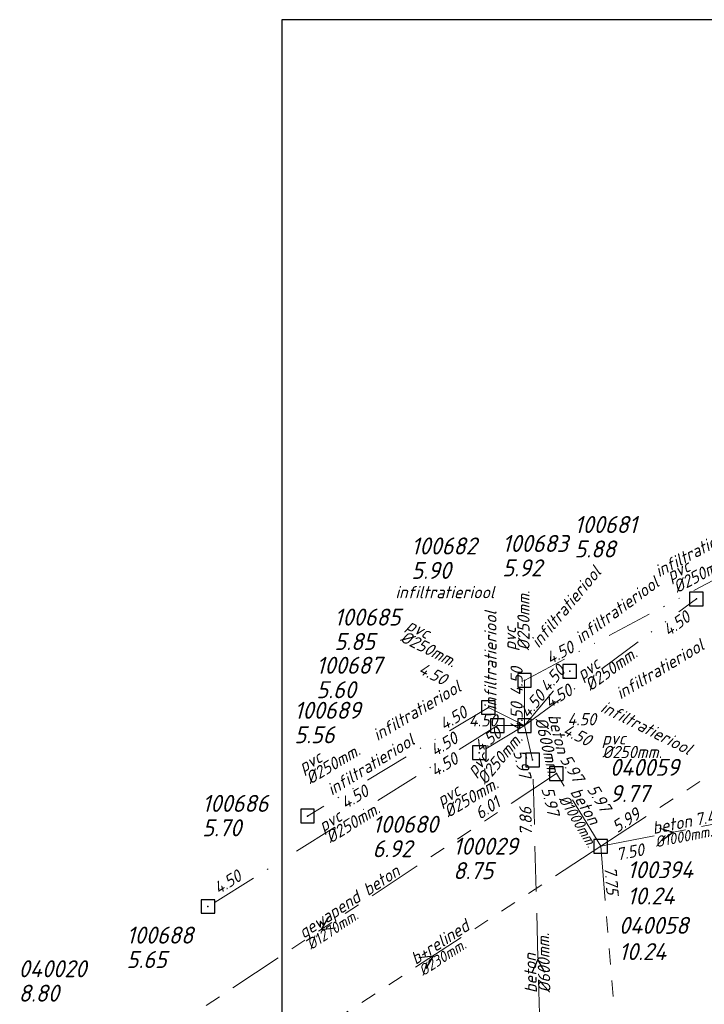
# Model space of a CAD drawing. Header units: metres. Extents: x 152202 to 157341, y 461610 to 468701.
# Tile 19 of 238: x 152784 to 152860, y 462514 to 462623. Entities that reach past the tile are written whole.
import ezdxf

# ---------------------------------------------------------------- set-up
doc = ezdxf.new("R2010")
doc.units = ezdxf.units.M
doc.header["$PDMODE"] = 64
doc.header["$PDSIZE"] = 1.5
for name, pattern in [('RI-GWA', [18.45, 6, -1.8, 1.75, -1.8, 1.75, -1.8, 1.75, -1.8]), ('RI-HWA', [7.4, 5, -2.4]), ('RI-ITR', [10.4, 5, -1.8, 0, -1.8, 0, -1.8])]:
    doc.linetypes.add(name, pattern=pattern)
doc.layers.get('0').update_dxf_attribs({"linetype": 'CONTINUOUS'})
doc.layers.get('DEFPOINTS').update_dxf_attribs({"linetype": 'CONTINUOUS'})
for name, color, linetype, lineweight in [('B-OI-RI-GWA-MATERIAAL-T18', 10, 'CONTINUOUS', 18), ('B-OI-RI-GWA-PUTDEKSELHOOGTE-T25', 10, 'CONTINUOUS', 25), ('B-OI-RI-GWA_BOB-T18', 10, 'CONTINUOUS', 18), ('B-OI-RI-GWA_DIAMETER-T18', 10, 'CONTINUOUS', 18), ('B-OI-RI-GWA_PUTNUMMER-T18', 10, 'CONTINUOUS', 18), ('B-OI-RI-GWA_RIOOLPUT-S', 10, 'CONTINUOUS', 25), ('B-OI-RI-GWA_TRANSPORTLEIDING-G', 10, 'RI-GWA', 18), ('B-OI-RI-HWA-BOB-T18', 150, 'CONTINUOUS', 18), ('B-OI-RI-HWA-MATERIAAL-T18', 150, 'CONTINUOUS', 18), ('B-OI-RI-HWA-PUTDEKSELHOOGTE-T25', 150, 'CONTINUOUS', 25), ('B-OI-RI-HWA-PUTNUMMER-T25', 150, 'CONTINUOUS', 25), ('B-OI-RI-HWA_DIAMETER-T18', 150, 'CONTINUOUS', 18), ('B-OI-RI-HWA_RIOOLPUT-S', 150, 'CONTINUOUS', 25), ('B-OI-RI-HWA_TRANSPORTLEIDING-G', 150, 'RI-HWA', 18), ('B-OI-RI-ITR-BOB-T18', 134, 'CONTINUOUS', 18), ('B-OI-RI-ITR-MATERIAAL-T18', 134, 'CONTINUOUS', 18), ('B-OI-RI-ITR_DIAMETER-HOOGTE-T18', 134, 'CONTINUOUS', 25), ('B-OI-RI-ITR_PUTDEKSELHOOGTE-T25', 134, 'CONTINUOUS', 25), ('B-OI-RI-ITR_PUTNUMMER-T25', 134, 'CONTINUOUS', 25), ('B-OI-RI-ITR_RIOOLPUT-S', 134, 'CONTINUOUS', 25), ('B-OI-RI-ITR_TRANSPORTLEIDING-G', 134, 'RI-ITR', 18), ('B-OI-RI-STRENGTYPE-T18', 31, 'CONTINUOUS', 18), ('B-OI-RI-STROOMRICHTING-S', 252, 'CONTINUOUS', 25)]:
    doc.layers.add(name, color=color, linetype=linetype, lineweight=lineweight)
doc.styles.add('NLCS-ISO-M500-T18_CURSIEF', font='NLCS-ISO.ttf', dxfattribs={"oblique": 15, "height": 0.9})
doc.styles.add('NLCS-ISO-M750-T18_CURSIEF', font='NLCS-ISO.ttf', dxfattribs={"oblique": 15, "height": 1.35})
doc.styles.add('NLCS-ISO-M750-T25_CURSIEF', font='NLCS-ISO.ttf', dxfattribs={"oblique": 15, "height": 1.875})

# ---------------------------------------------------------------- blocks, each defined once
blk = doc.blocks.new('ACMAP_ANN_TEMPLATE_strengtype')
at = {"style": 'NLCS-ISO-M750-T18_CURSIEF', "oblique": 15}
blk.add_attdef('type', (-0.78, 3.09), '', height=1.35, dxfattribs=at)
blk = doc.blocks.new('ACMAP_ANN_TEMPLATE_hwa-diam')
at = {"style": 'NLCS-ISO-M750-T18_CURSIEF', "oblique": 15}
blk.add_attdef('hwa-diam', (-3.7, -1.3), '', height=1.35, dxfattribs=at)
blk = doc.blocks.new('ACMAP_ANN_TEMPLATE_hwa-materiaal')
at = {"style": 'NLCS-ISO-M750-T18_CURSIEF', "oblique": 15}
blk.add_attdef('hwa-mat', (-3.7, 0.2), '', height=1.35, dxfattribs=at)
blk = doc.blocks.new('ACMAP_ANN_TEMPLATE_hwa-nap-l')
at = {"style": 'NLCS-ISO-M750-T18_CURSIEF', "oblique": 15}
blk.add_attdef('hwa-nap-l', (3.3, 0.2), '', height=1.35, dxfattribs=at)
blk = doc.blocks.new('ACMAP_ANN_TEMPLATE_hwa-nap-r')
at = {"style": 'NLCS-ISO-M750-T18_CURSIEF', "oblique": 15}
blk.add_attdef('hwa-nap-r', (-5.6, 0.2), '', height=1.35, dxfattribs=at)
blk = doc.blocks.new('ACMAP_ANN_TEMPLATE_gwa-diam')
at = {"style": 'NLCS-ISO-M500-T18_CURSIEF', "oblique": 15}
blk.add_attdef('gwa-diam', (-2.2, -1.3), '', height=1.2, dxfattribs=at)
blk = doc.blocks.new('ACMAP_ANN_TEMPLATE_gwa-materiaal')
at = {"style": 'NLCS-ISO-M750-T18_CURSIEF', "oblique": 15}
blk.add_attdef('gwa-mat', (-2.2, 0.2), '', height=1.35, dxfattribs=at)
blk = doc.blocks.new('ACMAP_ANN_TEMPLATE_gwa-nap-l')
at = {"style": 'NLCS-ISO-M750-T18_CURSIEF', "oblique": 15}
blk.add_attdef('gwa-nap-l', (2.3, 0.2), '', height=1.35, dxfattribs=at)
blk = doc.blocks.new('ACMAP_ANN_TEMPLATE_gwa-nap-r')
at = {"style": 'NLCS-ISO-M750-T18_CURSIEF', "oblique": 15}
blk.add_attdef('gwa-nap-r', (-5.6, 0.2), '', height=1.35, dxfattribs=at)
blk = doc.blocks.new('ACMAP_ANN_TEMPLATE_itr-diam')
at = {"style": 'NLCS-ISO-M750-T18_CURSIEF', "oblique": 15}
blk.add_attdef('itr-diam', (-3.7, -1.3), '', height=1.35, dxfattribs=at)
blk = doc.blocks.new('ACMAP_ANN_TEMPLATE_itr-materiaal')
at = {"style": 'NLCS-ISO-M750-T18_CURSIEF', "oblique": 15}
blk.add_attdef('itr-materiaal', (-3.7, 0.2), '', height=1.35, dxfattribs=at)
blk = doc.blocks.new('ACMAP_ANN_TEMPLATE_itr-nap-l')
at = {"style": 'NLCS-ISO-M750-T18_CURSIEF', "oblique": 15}
blk.add_attdef('itr-nap-l', (3.3, 0.2), '', height=1.35, dxfattribs=at)
blk = doc.blocks.new('ACMAP_ANN_TEMPLATE_itr-nap-r')
at = {"style": 'NLCS-ISO-M750-T18_CURSIEF', "oblique": 15}
blk.add_attdef('itr-nap-r', (-5.6, 0.2), '', height=1.35, dxfattribs=at)
blk = doc.blocks.new('ACMAP_ANN_TEMPLATE_hwa-puth')
at = {"color": 0, "linetype": 'ByBlock', "style": 'NLCS-ISO-M750-T25_CURSIEF', "oblique": 15}
blk.add_attdef('hwa-puth', (-9, -6.8), '', height=1.88, dxfattribs=at)
blk = doc.blocks.new('ACMAP_ANN_TEMPLATE_hwa-putnr')
at = {"color": 0, "linetype": 'ByBlock', "style": 'NLCS-ISO-M750-T25_CURSIEF', "oblique": 15}
blk.add_attdef('hwa-putnr', (-9, -4.1), '', height=1.88, dxfattribs=at)
blk = doc.blocks.new('ACMAP_ANN_TEMPLATE_gwa-puth')
at = {"style": 'NLCS-ISO-M750-T25_CURSIEF', "oblique": 15}
blk.add_attdef('gwa-puth', (3, -5), '', height=1.88, dxfattribs=at)
blk = doc.blocks.new('ACMAP_ANN_TEMPLATE_gwa-putnr')
at = {"style": 'NLCS-ISO-M750-T25_CURSIEF', "oblique": 15}
blk.add_attdef('gwa-putnr', (3, -2.1), '', height=1.88, dxfattribs=at)

msp = doc.modelspace()

# ---------------------------------------------------------------- linework, layer by layer
at = {"layer": 'B-OI-RI-GWA_RIOOLPUT-S', "transparency": 33554623}
for p in [(152843.53, 462539.69), (152848.43, 462531.66), (152848.43, 462531.66)]:
    msp.add_point(p, dxfattribs=at)
at = {"layer": 'B-OI-RI-GWA_TRANSPORTLEIDING-G', "transparency": 33554623}
for p, q in [((152848.43, 462531.66), (152910.4, 462572.19)), ((152843.53, 462539.69), (152791.5, 462505.24)), ((152848.43, 462531.66), (152843.53, 462539.69)), ((152848.43, 462531.66), (152864.5, 462534.8)), ((152848.43, 462531.66), (152811.4, 462507.47)), ((152848.43, 462531.66), (152853.57, 462469.15))]:
    msp.add_line(p, q, dxfattribs=at)
at = {"layer": 'B-OI-RI-HWA_RIOOLPUT-S', "transparency": 33554623}
msp.add_point((152840.9, 462541.2), dxfattribs=at)
at = {"layer": 'B-OI-RI-HWA_TRANSPORTLEIDING-G', "transparency": 33554623}
for p, q in [((152840.9, 462541.2), (152840, 462545)), ((152842.07, 462497.09), (152840.9, 462541.2))]:
    msp.add_line(p, q, dxfattribs=at)
at = {"layer": 'B-OI-RI-ITR_RIOOLPUT-S', "transparency": 33554636}
for p in [(152859, 462559), (152845, 462551), (152840, 462550), (152836, 462547), (152837, 462545), (152840, 462545), (152835, 462542), (152816, 462535), (152805, 462525)]:
    msp.add_point(p, dxfattribs=at)
at = {"layer": 'B-OI-RI-ITR_TRANSPORTLEIDING-G', "transparency": 33554636}
for p, q in [((152840, 462550), (152874, 462568)), ((152840, 462545), (152859, 462559)), ((152840, 462545), (152845, 462551)), ((152840, 462545), (152840, 462550)), ((152836, 462547), (152816, 462535)), ((152840, 462545), (152836, 462547)), ((152837, 462545), (152805, 462525)), ((152840, 462545), (152835, 462542)), ((152840, 462545), (152837, 462545))]:
    msp.add_line(p, q, dxfattribs=at)
at = {"layer": 'B-OI-RI-STROOMRICHTING-S', "transparency": 33554623}
for points in [[(152854.91, 462533.66), (152856.46, 462533.23), (152855.19, 462532.25)], [(152818.32, 462523.86), (152817.52, 462522.46), (152819.11, 462522.66)], [(152828.32, 462519.38), (152829.91, 462519.56), (152829.1, 462518.17)], [(152842.24, 462517.72), (152841.48, 462519.15), (152840.8, 462517.69)]]:
    msp.add_lwpolyline(points, dxfattribs=at)
at = {"layer": 'DEFPOINTS', "flags": 128}
msp.add_lwpolyline([(153428.175, 462374.019), (153234.15, 462374.629), (153234.15, 462623.019), (152813.175, 462623.019), (152813.175, 462008.019), (153286.694, 462008.019), (153286.694, 462092.924), (153428.175, 462092.924)], close=True, dxfattribs=at)

# ---------------------------------------------------------------- block references
at = {"layer": 'B-OI-RI-GWA-MATERIAAL-T18', "transparency": 33554623}
ref = msp.add_blockref('ACMAP_ANN_TEMPLATE_gwa-materiaal', (152845.98, 462535.675), dxfattribs=dict(at, rotation=301.3920305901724))
ref.add_attrib('gwa-mat', 'beton', (152845.005, 462537.657), dxfattribs={"layer": '0', "color": 0, "linetype": 'ByBlock', "height": 1.35, "rotation": 301.39203, "style": 'NLCS-ISO-M750-T18_CURSIEF', "oblique": 15})
ref = msp.add_blockref('ACMAP_ANN_TEMPLATE_gwa-materiaal', (152856.465, 462533.23), dxfattribs=dict(at, rotation=11.05601823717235))
ref.add_attrib('gwa-mat', 'beton', (152854.267, 462533.004), dxfattribs={"layer": '0', "color": 0, "linetype": 'ByBlock', "height": 1.35, "rotation": 11.05602, "style": 'NLCS-ISO-M750-T18_CURSIEF', "oblique": 15})
ref = msp.add_blockref('ACMAP_ANN_TEMPLATE_gwa-materiaal', (152817.515, 462522.465), dxfattribs=dict(at, rotation=33.50926007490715))
ref.add_attrib('gwa-mat', 'gewapend beton', (152815.57, 462521.417), dxfattribs={"layer": '0', "color": 0, "linetype": 'ByBlock', "height": 1.35, "rotation": 33.50926, "style": 'NLCS-ISO-M750-T18_CURSIEF', "oblique": 15})
ref = msp.add_blockref('ACMAP_ANN_TEMPLATE_gwa-materiaal', (152829.915, 462519.565), dxfattribs=dict(at, rotation=33.15474284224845))
ref.add_attrib('gwa-mat', 'b+relined', (152827.964, 462518.529), dxfattribs={"layer": '0', "color": 0, "linetype": 'ByBlock', "height": 1.35, "rotation": 33.15474, "style": 'NLCS-ISO-M750-T18_CURSIEF', "oblique": 15})
at = {"layer": 'B-OI-RI-GWA-PUTDEKSELHOOGTE-T25', "transparency": 33554623}
ref = msp.add_blockref('ACMAP_ANN_TEMPLATE_gwa-puth', (152846.441, 462541.548), dxfattribs=at)
ref.add_attrib('gwa-puth', '9.77', (152849.441, 462536.548), dxfattribs={"layer": '0', "color": 0, "linetype": 'ByBlock', "height": 1.875, "style": 'NLCS-ISO-M750-T25_CURSIEF', "oblique": 15})
ref = msp.add_blockref('ACMAP_ANN_TEMPLATE_gwa-puth', (152848.368, 462530.232), dxfattribs=at)
ref.add_attrib('gwa-puth', '10.24', (152851.368, 462525.232), dxfattribs={"layer": '0', "color": 0, "linetype": 'ByBlock', "height": 1.875, "style": 'NLCS-ISO-M750-T25_CURSIEF', "oblique": 15})
ref = msp.add_blockref('ACMAP_ANN_TEMPLATE_gwa-puth', (152847.435, 462524.083), dxfattribs=at)
ref.add_attrib('gwa-puth', '10.24', (152850.435, 462519.083), dxfattribs={"layer": '0', "color": 0, "linetype": 'ByBlock', "height": 1.875, "style": 'NLCS-ISO-M750-T25_CURSIEF', "oblique": 15})
at = {"layer": 'B-OI-RI-GWA_BOB-T18', "transparency": 33554623}
ref = msp.add_blockref('ACMAP_ANN_TEMPLATE_gwa-nap-r', (152846.605, 462536.381), dxfattribs=dict(at, rotation=301.3920305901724))
ref.add_attrib('gwa-nap-r', '5.97', (152843.859, 462541.266), dxfattribs={"layer": '0', "color": 0, "linetype": 'ByBlock', "height": 1.35, "rotation": 301.39203, "style": 'NLCS-ISO-M750-T18_CURSIEF', "oblique": 15})
ref = msp.add_blockref('ACMAP_ANN_TEMPLATE_gwa-nap-l', (152845.487, 462539.844), dxfattribs=dict(at, rotation=301.3920305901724))
ref.add_attrib('gwa-nap-l', '5.97', (152846.855, 462537.984), dxfattribs={"layer": '0', "color": 0, "linetype": 'ByBlock', "height": 1.35, "rotation": 301.39203, "style": 'NLCS-ISO-M750-T18_CURSIEF', "oblique": 15})
ref = msp.add_blockref('ACMAP_ANN_TEMPLATE_gwa-nap-l', (152833.274, 462533.127), dxfattribs=dict(at, rotation=33.50926007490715))
ref.add_attrib('gwa-nap-l', '6.01', (152835.081, 462534.564), dxfattribs={"layer": '0', "color": 0, "linetype": 'ByBlock', "height": 1.35, "rotation": 33.50926, "style": 'NLCS-ISO-M750-T18_CURSIEF', "oblique": 15})
ref = msp.add_blockref('ACMAP_ANN_TEMPLATE_gwa-nap-l', (152848.43, 462531.66), dxfattribs=dict(at, rotation=33.18573518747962))
ref.add_attrib('gwa-nap-l', '5.99', (152850.245, 462533.086), dxfattribs={"layer": '0', "color": 0, "linetype": 'ByBlock', "height": 1.35, "rotation": 33.18574, "style": 'NLCS-ISO-M750-T18_CURSIEF', "oblique": 15})
ref = msp.add_blockref('ACMAP_ANN_TEMPLATE_gwa-nap-l', (152848.43, 462531.66), dxfattribs=dict(at, rotation=33.15474284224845))
ref.add_attrib('gwa-nap-l', '5.99', (152850.246, 462533.085), dxfattribs={"layer": '0', "color": 0, "linetype": 'ByBlock', "height": 1.35, "rotation": 33.15474, "style": 'NLCS-ISO-M750-T18_CURSIEF', "oblique": 15})
ref = msp.add_blockref('ACMAP_ANN_TEMPLATE_gwa-nap-r', (152864.5, 462534.8), dxfattribs=dict(at, rotation=11.05601823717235))
ref.add_attrib('gwa-nap-r', '7.44', (152858.966, 462533.922), dxfattribs={"layer": '0', "color": 0, "linetype": 'ByBlock', "height": 1.35, "rotation": 11.05602, "style": 'NLCS-ISO-M750-T18_CURSIEF', "oblique": 15})
ref = msp.add_blockref('ACMAP_ANN_TEMPLATE_gwa-nap-l', (152848.045, 462529.435), dxfattribs=dict(at, rotation=11.05601823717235))
ref.add_attrib('gwa-nap-l', '7.50', (152850.264, 462530.072), dxfattribs={"layer": '0', "color": 0, "linetype": 'ByBlock', "height": 1.35, "rotation": 11.05602, "style": 'NLCS-ISO-M750-T18_CURSIEF', "oblique": 15})
ref = msp.add_blockref('ACMAP_ANN_TEMPLATE_gwa-nap-l', (152848.43, 462531.66), dxfattribs=dict(at, rotation=274.7006759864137))
ref.add_attrib('gwa-nap-l', '7.75', (152848.818, 462529.384), dxfattribs={"layer": '0', "color": 0, "linetype": 'ByBlock', "height": 1.35, "rotation": 274.70068, "style": 'NLCS-ISO-M750-T18_CURSIEF', "oblique": 15})
at = {"layer": 'B-OI-RI-GWA_DIAMETER-T18', "transparency": 33554623}
ref = msp.add_blockref('ACMAP_ANN_TEMPLATE_gwa-diam', (152845.98, 462535.675), dxfattribs=dict(at, rotation=301.3920305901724))
ref.add_attrib('gwa-diam', '%%c1000mm.', (152843.724, 462536.876), dxfattribs={"layer": '0', "color": 0, "linetype": 'ByBlock', "height": 1.2, "rotation": 301.39203, "style": 'NLCS-ISO-M500-T18_CURSIEF', "oblique": 15})
ref = msp.add_blockref('ACMAP_ANN_TEMPLATE_gwa-diam', (152856.465, 462533.23), dxfattribs=dict(at, rotation=11.05601823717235))
ref.add_attrib('gwa-diam', '%%c1000mm.', (152854.555, 462531.532), dxfattribs={"layer": '0', "color": 0, "linetype": 'ByBlock', "height": 1.2, "rotation": 11.05602, "style": 'NLCS-ISO-M500-T18_CURSIEF', "oblique": 15})
ref = msp.add_blockref('ACMAP_ANN_TEMPLATE_gwa-diam', (152817.515, 462522.465), dxfattribs=dict(at, rotation=33.50926007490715))
ref.add_attrib('gwa-diam', '%%c1270mm.', (152816.398, 462520.167), dxfattribs={"layer": '0', "color": 0, "linetype": 'ByBlock', "height": 1.2, "rotation": 33.50926, "style": 'NLCS-ISO-M500-T18_CURSIEF', "oblique": 15})
ref = msp.add_blockref('ACMAP_ANN_TEMPLATE_gwa-diam', (152829.915, 462519.565), dxfattribs=dict(at, rotation=33.15474284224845))
ref.add_attrib('gwa-diam', '%%c230mm.', (152828.784, 462517.273), dxfattribs={"layer": '0', "color": 0, "linetype": 'ByBlock', "height": 1.2, "rotation": 33.15474, "style": 'NLCS-ISO-M500-T18_CURSIEF', "oblique": 15})
at = {"layer": 'B-OI-RI-GWA_PUTNUMMER-T18', "transparency": 33554623}
ref = msp.add_blockref('ACMAP_ANN_TEMPLATE_gwa-putnr', (152846.441, 462541.548), dxfattribs=at)
ref.add_attrib('gwa-putnr', '040059', (152849.441, 462539.448), dxfattribs={"layer": '0', "color": 0, "linetype": 'ByBlock', "height": 1.875, "style": 'NLCS-ISO-M750-T25_CURSIEF', "oblique": 15})
ref = msp.add_blockref('ACMAP_ANN_TEMPLATE_gwa-putnr', (152848.368, 462530.232), dxfattribs=at)
ref.add_attrib('gwa-putnr', '100394', (152851.368, 462528.132), dxfattribs={"layer": '0', "color": 0, "linetype": 'ByBlock', "height": 1.875, "style": 'NLCS-ISO-M750-T25_CURSIEF', "oblique": 15})
ref = msp.add_blockref('ACMAP_ANN_TEMPLATE_gwa-putnr', (152847.435, 462524.083), dxfattribs=at)
ref.add_attrib('gwa-putnr', '040058', (152850.435, 462521.983), dxfattribs={"layer": '0', "color": 0, "linetype": 'ByBlock', "height": 1.875, "style": 'NLCS-ISO-M750-T25_CURSIEF', "oblique": 15})
at = {"layer": 'B-OI-RI-HWA-BOB-T18', "transparency": 33554623}
ref = msp.add_blockref('ACMAP_ANN_TEMPLATE_hwa-nap-r', (152839.822, 462536.661), dxfattribs=dict(at, rotation=283.324531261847))
ref.add_attrib('hwa-nap-r', '5.97', (152838.726, 462542.156), dxfattribs={"layer": '0', "color": 0, "linetype": 'ByBlock', "height": 1.35, "rotation": 283.32453, "style": 'NLCS-ISO-M750-T18_CURSIEF', "oblique": 15})
ref = msp.add_blockref('ACMAP_ANN_TEMPLATE_hwa-nap-l', (152840.9, 462541.2), dxfattribs=dict(at, rotation=283.324531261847))
ref.add_attrib('hwa-nap-l', '5.97', (152841.855, 462538.035), dxfattribs={"layer": '0', "color": 0, "linetype": 'ByBlock', "height": 1.35, "rotation": 283.32453, "style": 'NLCS-ISO-M750-T18_CURSIEF', "oblique": 15})
ref = msp.add_blockref('ACMAP_ANN_TEMPLATE_hwa-nap-r', (152840.9, 462538.437), dxfattribs=dict(at, rotation=91.51939123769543))
ref.add_attrib('hwa-nap-r', '7.86', (152840.849, 462532.833), dxfattribs={"layer": '0', "color": 0, "linetype": 'ByBlock', "height": 1.35, "rotation": 91.51939, "style": 'NLCS-ISO-M750-T18_CURSIEF', "oblique": 15})
at = {"layer": 'B-OI-RI-HWA-MATERIAAL-T18', "transparency": 33554623}
ref = msp.add_blockref('ACMAP_ANN_TEMPLATE_hwa-materiaal', (152843.252, 462542.434), dxfattribs=dict(at, rotation=283.324531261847))
ref.add_attrib('hwa-mat', 'beton', (152842.594, 462546.08), dxfattribs={"layer": '0', "color": 0, "linetype": 'ByBlock', "height": 1.35, "rotation": 283.32453, "style": 'NLCS-ISO-M750-T18_CURSIEF', "oblique": 15})
ref = msp.add_blockref('ACMAP_ANN_TEMPLATE_hwa-materiaal', (152841.485, 462519.145), dxfattribs=dict(at, rotation=91.51939123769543))
ref.add_attrib('hwa-mat', 'beton', (152841.383, 462515.441), dxfattribs={"layer": '0', "color": 0, "linetype": 'ByBlock', "height": 1.35, "rotation": 91.51939, "style": 'NLCS-ISO-M750-T18_CURSIEF', "oblique": 15})
at = {"layer": 'B-OI-RI-HWA-PUTDEKSELHOOGTE-T25', "transparency": 33554623}
msp.add_blockref('ACMAP_ANN_TEMPLATE_hwa-puth', (152793.063, 462521.283), dxfattribs=at).add_auto_attribs({'hwa-puth': '8.80'})
at = {"layer": 'B-OI-RI-HWA-PUTNUMMER-T25', "transparency": 33554623}
msp.add_blockref('ACMAP_ANN_TEMPLATE_hwa-putnr', (152793.063, 462521.283), dxfattribs=at).add_auto_attribs({'hwa-putnr': '040020'})
at = {"layer": 'B-OI-RI-HWA_DIAMETER-T18', "transparency": 33554623}
ref = msp.add_blockref('ACMAP_ANN_TEMPLATE_hwa-diam', (152843.252, 462542.434), dxfattribs=dict(at, rotation=283.324531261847))
ref.add_attrib('hwa-diam', '%%c600mm.', (152841.134, 462545.734), dxfattribs={"layer": '0', "color": 0, "linetype": 'ByBlock', "height": 1.35, "rotation": 283.32453, "style": 'NLCS-ISO-M750-T18_CURSIEF', "oblique": 15})
ref = msp.add_blockref('ACMAP_ANN_TEMPLATE_hwa-diam', (152841.485, 462519.145), dxfattribs=dict(at, rotation=91.51939123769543))
ref.add_attrib('hwa-diam', '%%c600mm.', (152842.883, 462515.481), dxfattribs={"layer": '0', "color": 0, "linetype": 'ByBlock', "height": 1.35, "rotation": 91.51939, "style": 'NLCS-ISO-M750-T18_CURSIEF', "oblique": 15})
at = {"layer": 'B-OI-RI-ITR-BOB-T18', "transparency": 33554623}
ref = msp.add_blockref('ACMAP_ANN_TEMPLATE_itr-nap-r', (152860.547, 462557.946), dxfattribs=dict(at, rotation=36.38435181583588))
ref.add_attrib('itr-nap-r', '4.50', (152855.92, 462554.786), dxfattribs={"layer": '0', "color": 0, "linetype": 'ByBlock', "height": 1.35, "rotation": 36.38435, "style": 'NLCS-ISO-M750-T18_CURSIEF', "oblique": 15})
for p, rotation in [((152840, 462550), 27.89727103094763), ((152840, 462545), 90), ((152840.623, 462545.886), 50.1944289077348), ((152840, 462545), 30.96375653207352), ((152828.369, 462542.549), 30.96375653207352), ((152832.517, 462539.847), 36.38435181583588), ((152841.08, 462545.376), 333.434948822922), ((152827.401, 462539.606), 32.00538320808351)]:
    msp.add_blockref('ACMAP_ANN_TEMPLATE_itr-nap-l', p, dxfattribs=dict(at, rotation=rotation)).add_auto_attribs({'itr-nap-l': '4.50'})
ref = msp.add_blockref('ACMAP_ANN_TEMPLATE_itr-nap-r', (152833.083, 462548.146), dxfattribs=dict(at, rotation=333.434948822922))
ref.add_attrib('itr-nap-r', '4.50', (152828.164, 462550.829), dxfattribs={"layer": '0', "color": 0, "linetype": 'ByBlock', "height": 1.35, "rotation": 333.43495, "style": 'NLCS-ISO-M750-T18_CURSIEF', "oblique": 15})
ref = msp.add_blockref('ACMAP_ANN_TEMPLATE_itr-nap-r', (152844.132, 462549.898), dxfattribs=dict(at, rotation=50.1944289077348))
ref.add_attrib('itr-nap-r', '4.50', (152840.393, 462545.724), dxfattribs={"layer": '0', "color": 0, "linetype": 'ByBlock', "height": 1.35, "rotation": 50.19443, "style": 'NLCS-ISO-M750-T18_CURSIEF', "oblique": 15})
ref = msp.add_blockref('ACMAP_ANN_TEMPLATE_itr-nap-r', (152840, 462550), dxfattribs=dict(at, rotation=90))
ref.add_attrib('itr-nap-r', '4.50', (152839.8, 462544.4), dxfattribs={"layer": '0', "color": 0, "linetype": 'ByBlock', "height": 1.35, "rotation": 90, "style": 'NLCS-ISO-M750-T18_CURSIEF', "oblique": 15})
ref = msp.add_blockref('ACMAP_ANN_TEMPLATE_itr-nap-r', (152839.438, 462544.704), dxfattribs=at)
ref.add_attrib('itr-nap-r', '4.50', (152833.838, 462544.904), dxfattribs={"layer": '0', "color": 0, "linetype": 'ByBlock', "height": 1.35, "style": 'NLCS-ISO-M750-T18_CURSIEF', "oblique": 15})
msp.add_blockref('ACMAP_ANN_TEMPLATE_itr-nap-l', (152841.44, 462544.828), dxfattribs=at).add_auto_attribs({'itr-nap-l': '4.50'})
ref = msp.add_blockref('ACMAP_ANN_TEMPLATE_itr-nap-r', (152835, 462542), dxfattribs=dict(at, rotation=30.96375653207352))
ref.add_attrib('itr-nap-r', '4.50', (152830.095, 462539.29), dxfattribs={"layer": '0', "color": 0, "linetype": 'ByBlock', "height": 1.35, "rotation": 30.96376, "style": 'NLCS-ISO-M750-T18_CURSIEF', "oblique": 15})
ref = msp.add_blockref('ACMAP_ANN_TEMPLATE_itr-nap-r', (152825.095, 462538.419), dxfattribs=dict(at, rotation=30.96375653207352))
ref.add_attrib('itr-nap-r', '4.50', (152820.19, 462535.709), dxfattribs={"layer": '0', "color": 0, "linetype": 'ByBlock', "height": 1.35, "rotation": 30.96376, "style": 'NLCS-ISO-M750-T18_CURSIEF', "oblique": 15})
ref = msp.add_blockref('ACMAP_ANN_TEMPLATE_itr-nap-r', (152811.018, 462529.09), dxfattribs=dict(at, rotation=32.00538320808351))
ref.add_attrib('itr-nap-r', '4.50', (152806.163, 462526.292), dxfattribs={"layer": '0', "color": 0, "linetype": 'ByBlock', "height": 1.35, "rotation": 32.00538, "style": 'NLCS-ISO-M750-T18_CURSIEF', "oblique": 15})
at = {"layer": 'B-OI-RI-ITR-MATERIAAL-T18', "transparency": 33554623}
ref = msp.add_blockref('ACMAP_ANN_TEMPLATE_itr-materiaal', (152859.542, 462562.487), dxfattribs=dict(at, rotation=27.89727103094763))
ref.add_attrib('itr-materiaal', 'pvc', (152856.178, 462560.932), dxfattribs={"layer": '0', "color": 0, "linetype": 'ByBlock', "height": 1.35, "rotation": 27.89727, "style": 'NLCS-ISO-M750-T18_CURSIEF', "oblique": 15})
ref = msp.add_blockref('ACMAP_ANN_TEMPLATE_itr-materiaal', (152830.037, 462553.868), dxfattribs=dict(at, rotation=333.434948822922))
ref.add_attrib('itr-materiaal', 'pvc', (152826.817, 462555.701), dxfattribs={"layer": '0', "color": 0, "linetype": 'ByBlock', "height": 1.35, "rotation": 333.43495, "style": 'NLCS-ISO-M750-T18_CURSIEF', "oblique": 15})
ref = msp.add_blockref('ACMAP_ANN_TEMPLATE_itr-materiaal', (152839.258, 462556.994), dxfattribs=dict(at, rotation=90))
ref.add_attrib('itr-materiaal', 'pvc', (152839.058, 462553.294), dxfattribs={"layer": '0', "color": 0, "linetype": 'ByBlock', "height": 1.35, "rotation": 90, "style": 'NLCS-ISO-M750-T18_CURSIEF', "oblique": 15})
ref = msp.add_blockref('ACMAP_ANN_TEMPLATE_itr-materiaal', (152849.5, 462552), dxfattribs=dict(at, rotation=36.38435181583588))
ref.add_attrib('itr-materiaal', 'pvc', (152846.403, 462549.966), dxfattribs={"layer": '0', "color": 0, "linetype": 'ByBlock', "height": 1.35, "rotation": 36.38435, "style": 'NLCS-ISO-M750-T18_CURSIEF', "oblique": 15})
ref = msp.add_blockref('ACMAP_ANN_TEMPLATE_itr-materiaal', (152852.285, 462542.708), dxfattribs=at)
ref.add_attrib('itr-materiaal', 'pvc', (152848.585, 462542.908), dxfattribs={"layer": '0', "color": 0, "linetype": 'ByBlock', "height": 1.35, "style": 'NLCS-ISO-M750-T18_CURSIEF', "oblique": 15})
ref = msp.add_blockref('ACMAP_ANN_TEMPLATE_itr-materiaal', (152818.814, 462541.481), dxfattribs=dict(at, rotation=30.96375653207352))
ref.add_attrib('itr-materiaal', 'pvc', (152815.538, 462539.749), dxfattribs={"layer": '0', "color": 0, "linetype": 'ByBlock', "height": 1.35, "rotation": 30.96376, "style": 'NLCS-ISO-M750-T18_CURSIEF', "oblique": 15})
ref = msp.add_blockref('ACMAP_ANN_TEMPLATE_itr-materiaal', (152837.022, 462542.064), dxfattribs=dict(at, rotation=50.1944289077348))
ref.add_attrib('itr-materiaal', 'pvc', (152834.5, 462539.349), dxfattribs={"layer": '0', "color": 0, "linetype": 'ByBlock', "height": 1.35, "rotation": 50.19443, "style": 'NLCS-ISO-M750-T18_CURSIEF', "oblique": 15})
ref = msp.add_blockref('ACMAP_ANN_TEMPLATE_itr-materiaal', (152834.088, 462537.798), dxfattribs=dict(at, rotation=30.96375653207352))
ref.add_attrib('itr-materiaal', 'pvc', (152830.813, 462536.066), dxfattribs={"layer": '0', "color": 0, "linetype": 'ByBlock', "height": 1.35, "rotation": 30.96376, "style": 'NLCS-ISO-M750-T18_CURSIEF', "oblique": 15})
ref = msp.add_blockref('ACMAP_ANN_TEMPLATE_itr-materiaal', (152821, 462535), dxfattribs=dict(at, rotation=32.00538320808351))
ref.add_attrib('itr-materiaal', 'pvc', (152817.756, 462533.209), dxfattribs={"layer": '0', "color": 0, "linetype": 'ByBlock', "height": 1.35, "rotation": 32.00538, "style": 'NLCS-ISO-M750-T18_CURSIEF', "oblique": 15})
at = {"layer": 'B-OI-RI-ITR_DIAMETER-HOOGTE-T18', "transparency": 33554623}
ref = msp.add_blockref('ACMAP_ANN_TEMPLATE_itr-diam', (152859.542, 462562.487), dxfattribs=dict(at, rotation=27.89727103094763))
ref.add_attrib('itr-diam', '%%c250mm.', (152856.88, 462559.606), dxfattribs={"layer": '0', "color": 0, "linetype": 'ByBlock', "height": 1.35, "rotation": 27.89727, "style": 'NLCS-ISO-M750-T18_CURSIEF', "oblique": 15})
ref = msp.add_blockref('ACMAP_ANN_TEMPLATE_itr-diam', (152839.258, 462556.994), dxfattribs=dict(at, rotation=90))
ref.add_attrib('itr-diam', '%%c250mm.', (152840.558, 462553.294), dxfattribs={"layer": '0', "color": 0, "linetype": 'ByBlock', "height": 1.35, "rotation": 90, "style": 'NLCS-ISO-M750-T18_CURSIEF', "oblique": 15})
ref = msp.add_blockref('ACMAP_ANN_TEMPLATE_itr-diam', (152830.037, 462553.868), dxfattribs=dict(at, rotation=333.434948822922))
ref.add_attrib('itr-diam', '%%c250mm.', (152826.147, 462554.36), dxfattribs={"layer": '0', "color": 0, "linetype": 'ByBlock', "height": 1.35, "rotation": 333.43495, "style": 'NLCS-ISO-M750-T18_CURSIEF', "oblique": 15})
ref = msp.add_blockref('ACMAP_ANN_TEMPLATE_itr-diam', (152849.5, 462552), dxfattribs=dict(at, rotation=36.38435181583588))
ref.add_attrib('itr-diam', '%%c250mm.', (152847.292, 462548.759), dxfattribs={"layer": '0', "color": 0, "linetype": 'ByBlock', "height": 1.35, "rotation": 36.38435, "style": 'NLCS-ISO-M750-T18_CURSIEF', "oblique": 15})
ref = msp.add_blockref('ACMAP_ANN_TEMPLATE_itr-diam', (152837.022, 462542.064), dxfattribs=dict(at, rotation=50.1944289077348))
ref.add_attrib('itr-diam', '%%c250mm.', (152835.652, 462538.389), dxfattribs={"layer": '0', "color": 0, "linetype": 'ByBlock', "height": 1.35, "rotation": 50.19443, "style": 'NLCS-ISO-M750-T18_CURSIEF', "oblique": 15})
ref = msp.add_blockref('ACMAP_ANN_TEMPLATE_itr-diam', (152818.814, 462541.481), dxfattribs=dict(at, rotation=30.96375653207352))
ref.add_attrib('itr-diam', '%%c250mm.', (152816.31, 462538.463), dxfattribs={"layer": '0', "color": 0, "linetype": 'ByBlock', "height": 1.35, "rotation": 30.96376, "style": 'NLCS-ISO-M750-T18_CURSIEF', "oblique": 15})
ref = msp.add_blockref('ACMAP_ANN_TEMPLATE_itr-diam', (152852.285, 462542.708), dxfattribs=at)
ref.add_attrib('itr-diam', '%%c250mm.', (152848.585, 462541.408), dxfattribs={"layer": '0', "color": 0, "linetype": 'ByBlock', "height": 1.35, "style": 'NLCS-ISO-M750-T18_CURSIEF', "oblique": 15})
ref = msp.add_blockref('ACMAP_ANN_TEMPLATE_itr-diam', (152834.088, 462537.798), dxfattribs=dict(at, rotation=30.96375653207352))
ref.add_attrib('itr-diam', '%%c250mm.', (152831.584, 462534.78), dxfattribs={"layer": '0', "color": 0, "linetype": 'ByBlock', "height": 1.35, "rotation": 30.96376, "style": 'NLCS-ISO-M750-T18_CURSIEF', "oblique": 15})
ref = msp.add_blockref('ACMAP_ANN_TEMPLATE_itr-diam', (152821, 462535), dxfattribs=dict(at, rotation=32.00538320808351))
ref.add_attrib('itr-diam', '%%c250mm.', (152818.551, 462531.937), dxfattribs={"layer": '0', "color": 0, "linetype": 'ByBlock', "height": 1.35, "rotation": 32.00538, "style": 'NLCS-ISO-M750-T18_CURSIEF', "oblique": 15})
at = {"layer": 'B-OI-RI-ITR_PUTDEKSELHOOGTE-T25', "transparency": 33554623}
for p, values in [((152854.517, 462570.38), {'hwa-puth': '5.88'}), ((152836.481, 462568.013), {'hwa-puth': '5.90'}), ((152846.543, 462568.29), {'hwa-puth': '5.92'}), ((152827.974, 462560.148), {'hwa-puth': '5.85'}), ((152825.985, 462554.825), {'hwa-puth': '5.60'}), ((152823.551, 462549.85), {'hwa-puth': '5.56'}), ((152813.36, 462539.561), {'hwa-puth': '5.70'}), ((152832.192, 462537.252), {'hwa-puth': '6.92'}), ((152841.112, 462534.825), {'hwa-puth': '8.75'}), ((152805, 462525), {'hwa-puth': '5.65'})]:
    msp.add_blockref('ACMAP_ANN_TEMPLATE_hwa-puth', p, dxfattribs=at).add_auto_attribs(values)
at = {"layer": 'B-OI-RI-ITR_PUTNUMMER-T25', "transparency": 33554623}
for p, values in [((152854.517, 462570.38), {'hwa-putnr': '100681'}), ((152836.481, 462568.013), {'hwa-putnr': '100682'}), ((152846.543, 462568.29), {'hwa-putnr': '100683'}), ((152827.974, 462560.148), {'hwa-putnr': '100685'}), ((152825.985, 462554.825), {'hwa-putnr': '100687'}), ((152823.551, 462549.85), {'hwa-putnr': '100689'}), ((152813.36, 462539.561), {'hwa-putnr': '100686'}), ((152832.192, 462537.252), {'hwa-putnr': '100680'}), ((152841.112, 462534.825), {'hwa-putnr': '100029'}), ((152805, 462525), {'hwa-putnr': '100688'})]:
    msp.add_blockref('ACMAP_ANN_TEMPLATE_hwa-putnr', p, dxfattribs=at).add_auto_attribs(values)
at = {"layer": 'B-OI-RI-STRENGTYPE-T18', "transparency": 33554623}
ref = msp.add_blockref('ACMAP_ANN_TEMPLATE_strengtype', (152857, 462559), dxfattribs=dict(at, rotation=27.89727103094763))
ref.add_attrib('type', 'infiltratieriool', (152854.865, 462561.366), dxfattribs={"layer": '0', "color": 0, "linetype": 'ByBlock', "height": 1.35, "rotation": 27.89727, "style": 'NLCS-ISO-M750-T18_CURSIEF', "oblique": 15})
ref = msp.add_blockref('ACMAP_ANN_TEMPLATE_strengtype', (152844.44, 462552.094), dxfattribs=dict(at, rotation=50.1944289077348))
ref.add_attrib('type', 'infiltratieriool', (152841.567, 462553.473), dxfattribs={"layer": '0', "color": 0, "linetype": 'ByBlock', "height": 1.35, "rotation": 50.19443, "style": 'NLCS-ISO-M750-T18_CURSIEF', "oblique": 15})
ref = msp.add_blockref('ACMAP_ANN_TEMPLATE_strengtype', (152848.675, 462551.963), dxfattribs=dict(at, rotation=36.38435181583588))
ref.add_attrib('type', 'infiltratieriool', (152846.214, 462553.987), dxfattribs={"layer": '0', "color": 0, "linetype": 'ByBlock', "height": 1.35, "rotation": 36.38435, "style": 'NLCS-ISO-M750-T18_CURSIEF', "oblique": 15})
ref = msp.add_blockref('ACMAP_ANN_TEMPLATE_strengtype', (152826.505, 462555.982), dxfattribs=at)
ref.add_attrib('type', 'infiltratieriool', (152825.725, 462559.072), dxfattribs={"layer": '0', "color": 0, "linetype": 'ByBlock', "height": 1.35, "style": 'NLCS-ISO-M750-T18_CURSIEF', "oblique": 15})
ref = msp.add_blockref('ACMAP_ANN_TEMPLATE_strengtype', (152840, 462547.5), dxfattribs=dict(at, rotation=90))
ref.add_attrib('type', 'infiltratieriool', (152836.91, 462546.72), dxfattribs={"layer": '0', "color": 0, "linetype": 'ByBlock', "height": 1.35, "rotation": 90, "style": 'NLCS-ISO-M750-T18_CURSIEF', "oblique": 15})
ref = msp.add_blockref('ACMAP_ANN_TEMPLATE_strengtype', (152852.874, 462545.596), dxfattribs=dict(at, rotation=30.96375653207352))
ref.add_attrib('type', 'infiltratieriool', (152850.615, 462547.844), dxfattribs={"layer": '0', "color": 0, "linetype": 'ByBlock', "height": 1.35, "rotation": 30.96376, "style": 'NLCS-ISO-M750-T18_CURSIEF', "oblique": 15})
ref = msp.add_blockref('ACMAP_ANN_TEMPLATE_strengtype', (152826, 462541), dxfattribs=dict(at, rotation=30.96375653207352))
ref.add_attrib('type', 'infiltratieriool', (152823.741, 462543.248), dxfattribs={"layer": '0', "color": 0, "linetype": 'ByBlock', "height": 1.35, "rotation": 30.96376, "style": 'NLCS-ISO-M750-T18_CURSIEF', "oblique": 15})
ref = msp.add_blockref('ACMAP_ANN_TEMPLATE_strengtype', (152847.612, 462543.489), dxfattribs=dict(at, rotation=333.434948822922))
ref.add_attrib('type', 'infiltratieriool', (152848.296, 462546.602), dxfattribs={"layer": '0', "color": 0, "linetype": 'ByBlock', "height": 1.35, "rotation": 333.43495, "style": 'NLCS-ISO-M750-T18_CURSIEF', "oblique": 15})
ref = msp.add_blockref('ACMAP_ANN_TEMPLATE_strengtype', (152821, 462535), dxfattribs=dict(at, rotation=32.00538320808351))
ref.add_attrib('type', 'infiltratieriool', (152818.701, 462537.207), dxfattribs={"layer": '0', "color": 0, "linetype": 'ByBlock', "height": 1.35, "rotation": 32.00538, "style": 'NLCS-ISO-M750-T18_CURSIEF', "oblique": 15})

doc.saveas('drawing.dxf')
